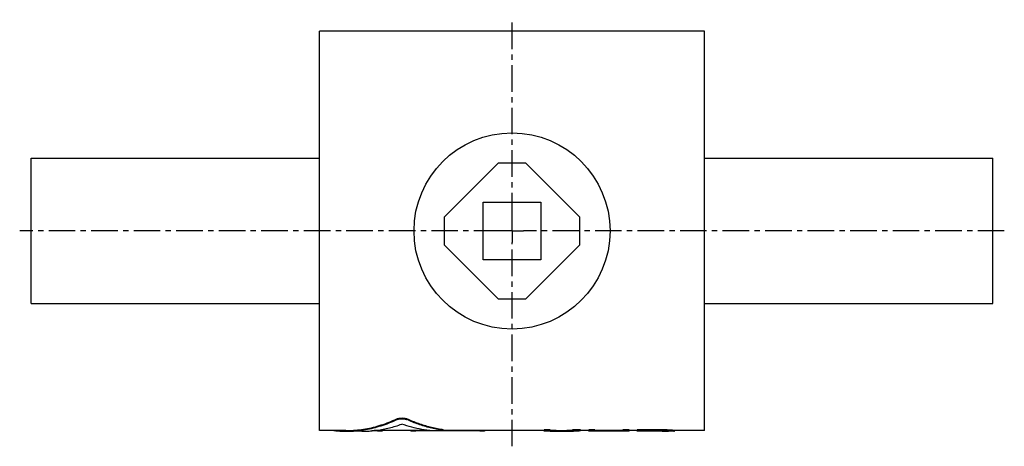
# Model space of a CAD drawing. Header units: millimetres. Extents: x 70 to 497, y 150 to 335.
import ezdxf

# ---------------------------------------------------------------- set-up
doc = ezdxf.new("R2010")
doc.units = ezdxf.units.MM
doc.header["$LTSCALE"] = 30.734
doc.linetypes.add('CENTER', pattern=[0.6, 0.375, -0.075, 0.075, -0.075])
doc.layers.get('0').update_dxf_attribs({"linetype": 'CONTINUOUS'})
doc.layers.add('DEFAULT_1', color=7, linetype='CENTER')

msp = doc.modelspace()

# ---------------------------------------------------------------- linework, layer by layer
at = {"color": 7, "linetype": 'CONTINUOUS'}
for p, q in [((200.05, 156.52), (200.05, 329.52)), ((367.05, 329.52), (200.05, 329.52)), ((367.05, 156.52), (367.05, 329.52)), ((75.05, 211.52), (75.05, 274.52)), ((75.05, 274.52), (200.05, 274.52)), ((367.05, 274.52), (492.05, 274.52)), ((492.05, 211.52), (492.05, 274.52)), ((277.55, 272.38), (254.19, 249.02)), ((289.55, 272.38), (277.55, 272.38)), ((312.9, 249.02), (289.55, 272.38)), ((271.05, 230.52), (271.05, 255.52)), ((271.05, 255.52), (296.05, 255.52)), ((296.05, 255.52), (296.05, 230.52)), ((254.19, 249.02), (254.19, 237.02)), ((312.9, 237.02), (312.9, 249.02)), ((254.19, 237.02), (277.55, 213.67)), ((289.55, 213.67), (312.9, 237.02)), ((296.05, 230.52), (271.05, 230.52)), ((277.55, 213.67), (289.55, 213.67)), ((75.05, 211.52), (200.05, 211.52)), ((367.05, 211.52), (492.05, 211.52)), ((233.57, 161.59), (233.57, 161.28)), ((238.01, 161.59), (238.01, 161.28)), ((211.52, 156.52), (200.05, 156.52)), ((218.43, 156.22), (211.5, 156.22)), ((225.17, 156.42), (222.79, 156.42)), ((247.85, 156.52), (223.8, 156.52)), ((225.17, 156.52), (225.17, 156.42)), ((241.81, 156.52), (241.81, 156.42)), ((248.79, 156.42), (241.81, 156.42)), ((269.55, 156.42), (253.19, 156.42)), ((253.22, 157.01), (253.22, 156.72)), ((253.78, 156.85), (253.78, 156.55)), ((297.55, 156.52), (253.78, 156.52)), ((269.55, 156.52), (269.55, 156.42)), ((300.17, 156.85), (297.55, 156.85)), ((297.55, 156.22), (297.55, 156.85)), ((300.17, 156.55), (297.55, 156.55)), ((300.17, 156.22), (297.55, 156.22)), ((300.17, 156.22), (300.17, 156.85)), ((302.74, 156.52), (300.17, 156.52)), ((306.28, 156.22), (302.71, 156.22)), ((313.3, 156.85), (309.8, 156.85)), ((309.8, 156.85), (309.8, 156.55)), ((313.3, 156.55), (309.8, 156.55)), ((316.8, 156.52), (312.96, 156.52)), ((313.3, 156.85), (313.3, 156.55)), ((319.42, 156.85), (316.8, 156.85)), ((316.8, 156.22), (316.8, 156.85)), ((319.42, 156.55), (316.8, 156.55)), ((319.42, 156.22), (316.8, 156.22)), ((319.42, 156.22), (319.42, 156.85)), ((331.67, 156.52), (319.42, 156.52)), ((331.67, 156.23), (319.42, 156.23)), ((334.3, 156.85), (331.67, 156.85)), ((331.67, 156.22), (331.67, 156.85)), ((334.3, 156.55), (331.67, 156.55)), ((334.3, 156.22), (331.67, 156.22)), ((334.3, 156.22), (334.3, 156.85)), ((337.8, 156.52), (334.3, 156.52)), ((348.3, 156.85), (337.8, 156.85)), ((337.8, 156.22), (337.8, 156.85)), ((348.3, 156.55), (337.8, 156.55)), ((340.42, 156.22), (337.8, 156.22)), ((348.74, 156.39), (340.42, 156.39)), ((340.42, 156.22), (340.42, 156.39)), ((348.74, 156.24), (340.42, 156.24)), ((348.3, 156.85), (348.3, 156.55)), ((348.74, 156.39), (348.74, 156.24)), ((350.05, 156.36), (350.05, 156.23)), ((350.49, 156.82), (350.49, 156.52)), ((350.92, 156.32), (350.92, 156.22)), ((350.92, 156.22), (350.93, 156.22)), ((351.36, 156.23), (351.36, 156.26)), ((353.71, 156.22), (351.36, 156.22)), ((352.24, 156.72), (352.24, 156.42)), ((353.55, 156.62), (353.55, 156.32)), ((353.99, 156.23), (353.99, 156.56)), ((367.05, 156.52), (353.99, 156.52))]:
    msp.add_line(p, q, dxfattribs=at)
msp.add_circle((283.55, 243.02), 42.5, dxfattribs=at)
for points, knots in [([(211.5, 156.22), (212.05, 156.22), (213.76, 156.25), (216.6, 156.45), (220.03, 156.93), (223.45, 157.66), (226.86, 158.62), (230.24, 159.81), (232.47, 160.76), (233.57, 161.28)], [0, 0, 0, 0, 0.072872, 0.223577, 0.375121, 0.527978, 0.682702, 0.839858, 1, 1, 1, 1]), ([(211.52, 156.52), (212.07, 156.52), (213.76, 156.55), (216.6, 156.75), (220.03, 157.23), (223.45, 157.96), (226.86, 158.92), (230.24, 160.12), (232.47, 161.07), (233.57, 161.59)], [0, 0, 0, 0, 0.072065, 0.222881, 0.374541, 0.527523, 0.682383, 0.83969, 1, 1, 1, 1]), ([(218.43, 156.22), (218.78, 156.22), (220.05, 156.24), (222.23, 156.35), (224.96, 156.64), (227.68, 157.08), (230.4, 157.68), (233.11, 158.42), (234.9, 159.02), (235.79, 159.34)], [0, 0, 0, 0, 0.060502, 0.214265, 0.368743, 0.524238, 0.681069, 0.839553, 1, 1, 1, 1]), ([(233.57, 161.59), (233.68, 161.64), (233.93, 161.73), (234.34, 161.84), (234.8, 161.92), (235.29, 161.97), (235.79, 161.99), (236.29, 161.97), (236.78, 161.92), (237.23, 161.84), (237.64, 161.73), (237.9, 161.64), (238.01, 161.59)], [0, 0, 0, 0, 0.082722, 0.176695, 0.279523, 0.388244, 0.499867, 0.611501, 0.720256, 0.823142, 0.917186, 1, 1, 1, 1]), ([(233.57, 161.28), (233.68, 161.33), (233.93, 161.42), (234.34, 161.53), (234.8, 161.61), (235.29, 161.66), (235.79, 161.68), (236.29, 161.66), (236.78, 161.61), (237.23, 161.53), (237.64, 161.43), (237.9, 161.33), (238.01, 161.28)], [0, 0, 0, 0, 0.082694, 0.176657, 0.279488, 0.388224, 0.499867, 0.61152, 0.720291, 0.823179, 0.917214, 1, 1, 1, 1]), ([(248.79, 156.43), (247.33, 156.56), (244.4, 156.96), (240.05, 157.93), (237.21, 158.83), (235.79, 159.34)], [0, 0, 0, 0, 0.329657, 0.662914, 1, 1, 1, 1]), ([(253.22, 157.01), (251.49, 157.26), (248.04, 157.94), (242.94, 159.47), (239.64, 160.83), (238.01, 161.59)], [0, 0, 0, 0, 0.32884, 0.662129, 1, 1, 1, 1]), ([(253.22, 156.72), (251.5, 156.96), (248.04, 157.64), (242.94, 159.17), (239.64, 160.52), (238.01, 161.28)], [0, 0, 0, 0, 0.328856, 0.662145, 1, 1, 1, 1]), ([(206.31, 156.51), (207.45, 156.38), (209.18, 156.26), (210.91, 156.22), (211.5, 156.22)], [0, 0, 0, 0, 0.660131, 1, 1, 1, 1]), ([(225.17, 156.42), (225.34, 156.42), (225.67, 156.42), (226.16, 156.43), (226.61, 156.45), (227.01, 156.47), (227.31, 156.5), (227.49, 156.52), (227.54, 156.52)], [0, 0, 0, 0, 0.213916, 0.420621, 0.613816, 0.786313, 0.933251, 1, 1, 1, 1]), ([(239.45, 156.52), (239.5, 156.52), (239.67, 156.5), (239.97, 156.47), (240.38, 156.45), (240.83, 156.43), (241.31, 156.42), (241.64, 156.42), (241.81, 156.42)], [0, 0, 0, 0, 0.06675, 0.21368, 0.386178, 0.579375, 0.786082, 1, 1, 1, 1]), ([(253.77, 156.55), (253.77, 156.55), (253.76, 156.5), (253.63, 156.49), (253.46, 156.44), (253.19, 156.42), (252.85, 156.4), (252.44, 156.38), (251.99, 156.37), (251.5, 156.36), (251, 156.36), (250.49, 156.36), (250.01, 156.37), (249.55, 156.38), (249.15, 156.4), (248.9, 156.42), (248.79, 156.43)], [0, 0, 0, 0, 0.004563, 0.025295, 0.063032, 0.117446, 0.186458, 0.268402, 0.359741, 0.458135, 0.559503, 0.661128, 0.758947, 0.850186, 0.931365, 1, 1, 1, 1]), ([(253.22, 157.01), (253.31, 157), (253.47, 156.98), (253.64, 156.93), (253.77, 156.91), (253.77, 156.86), (253.77, 156.85)], [0, 0, 0, 0, 0.463687, 0.786288, 0.963148, 1, 1, 1, 1]), ([(253.22, 156.72), (253.31, 156.7), (253.47, 156.68), (253.64, 156.63), (253.77, 156.61), (253.77, 156.56), (253.77, 156.55)], [0, 0, 0, 0, 0.463696, 0.786301, 0.963152, 1, 1, 1, 1]), ([(269.55, 156.42), (269.72, 156.42), (270.05, 156.42), (270.53, 156.43), (270.99, 156.45), (271.39, 156.47), (271.69, 156.5), (271.86, 156.52), (271.92, 156.52)], [0, 0, 0, 0, 0.213916, 0.420621, 0.613816, 0.786313, 0.933251, 1, 1, 1, 1]), ([(302.71, 156.22), (302.93, 156.22), (304.12, 156.23), (305.31, 156.26), (306.28, 156.31)], [0, 0, 0, 0, 0.183935, 1, 1, 1, 1]), ([(302.74, 156.52), (302.95, 156.52), (304.14, 156.53), (305.33, 156.56), (306.3, 156.61)], [0, 0, 0, 0, 0.177001, 1, 1, 1, 1]), ([(306.28, 156.31), (306.38, 156.31), (307.55, 156.37), (308.73, 156.45), (309.8, 156.55)], [0, 0, 0, 0, 0.085798, 1, 1, 1, 1]), ([(306.28, 156.22), (306.87, 156.22), (308.05, 156.24), (309.22, 156.28), (309.81, 156.31)], [0, 0, 0, 0, 0.498446, 1, 1, 1, 1]), ([(306.3, 156.61), (306.4, 156.61), (307.56, 156.67), (308.73, 156.75), (309.8, 156.85)], [0, 0, 0, 0, 0.079185, 1, 1, 1, 1]), ([(309.81, 156.31), (310.1, 156.32), (311.26, 156.38), (312.42, 156.47), (313.3, 156.55)], [0, 0, 0, 0, 0.245213, 1, 1, 1, 1]), ([(350.49, 156.82), (350.24, 156.82), (349.76, 156.83), (349.03, 156.84), (348.54, 156.85), (348.3, 156.85)], [0, 0, 0, 0, 0.333329, 0.666663, 1, 1, 1, 1]), ([(350.49, 156.52), (350.24, 156.52), (349.76, 156.53), (349.03, 156.54), (348.54, 156.55), (348.3, 156.55)], [0, 0, 0, 0, 0.333329, 0.666663, 1, 1, 1, 1]), ([(350.05, 156.36), (349.9, 156.36), (349.61, 156.37), (349.17, 156.38), (348.88, 156.39), (348.74, 156.39)], [0, 0, 0, 0, 0.333306, 0.66664, 1, 1, 1, 1]), ([(348.74, 156.24), (348.88, 156.23), (349.17, 156.23), (349.61, 156.23), (349.9, 156.23), (350.05, 156.23)], [0, 0, 0, 0, 0.33325, 0.666584, 1, 1, 1, 1]), ([(350.92, 156.32), (350.83, 156.32), (350.63, 156.33), (350.34, 156.35), (350.15, 156.36), (350.05, 156.36)], [0, 0, 0, 0, 0.333206, 0.66654, 1, 1, 1, 1]), ([(350.05, 156.23), (350.15, 156.23), (350.34, 156.23), (350.57, 156.23), (350.7, 156.22), (350.73, 156.22)], [0, 0, 0, 0, 0.428429, 0.857072, 1, 1, 1, 1]), ([(352.24, 156.72), (352.04, 156.73), (351.65, 156.75), (351.07, 156.78), (350.68, 156.8), (350.49, 156.82)], [0, 0, 0, 0, 0.333217, 0.666554, 1, 1, 1, 1]), ([(352.24, 156.42), (352.04, 156.43), (351.65, 156.45), (351.07, 156.48), (350.68, 156.5), (350.49, 156.52)], [0, 0, 0, 0, 0.333218, 0.666555, 1, 1, 1, 1]), ([(351.36, 156.26), (351.31, 156.27), (351.22, 156.28), (351.07, 156.3), (350.97, 156.31), (350.92, 156.32)], [0, 0, 0, 0, 0.332641, 0.665951, 1, 1, 1, 1]), ([(351.02, 156.22), (351.04, 156.22), (351.07, 156.23), (351.1, 156.23), (351.12, 156.23)], [0, 0, 0, 0, 0.499939, 1, 1, 1, 1]), ([(351.17, 156.23), (351.18, 156.23), (351.25, 156.23), (351.31, 156.23), (351.36, 156.23)], [0, 0, 0, 0, 0.249877, 1, 1, 1, 1]), ([(353.55, 156.62), (353.4, 156.62), (353.11, 156.64), (352.67, 156.68), (352.38, 156.7), (352.24, 156.72)], [0, 0, 0, 0, 0.332994, 0.666326, 1, 1, 1, 1]), ([(353.55, 156.32), (353.4, 156.33), (353.11, 156.35), (352.67, 156.38), (352.38, 156.4), (352.24, 156.42)], [0, 0, 0, 0, 0.332996, 0.666327, 1, 1, 1, 1]), ([(353.99, 156.56), (353.94, 156.57), (353.84, 156.58), (353.69, 156.6), (353.6, 156.61), (353.55, 156.62)], [0, 0, 0, 0, 0.332641, 0.665951, 1, 1, 1, 1]), ([(353.99, 156.26), (353.94, 156.27), (353.84, 156.28), (353.69, 156.3), (353.6, 156.31), (353.55, 156.32)], [0, 0, 0, 0, 0.332641, 0.665951, 1, 1, 1, 1]), ([(353.71, 156.22), (353.75, 156.22), (353.84, 156.22), (353.94, 156.23), (353.99, 156.23)], [0, 0, 0, 0, 0.481945, 1, 1, 1, 1])]:
    msp.add_open_spline(points, degree=3, knots=knots, dxfattribs=at)
for points in [[(300.17, 156.27), (301.02, 156.24), (301.87, 156.22), (302.71, 156.22)], [(350.73, 156.22), (350.79, 156.22), (350.86, 156.22), (350.92, 156.22)], [(350.93, 156.22), (350.96, 156.22), (350.99, 156.22), (351.02, 156.22)], [(351.12, 156.23), (351.13, 156.23), (351.15, 156.23), (351.17, 156.23)]]:
    msp.add_open_spline(points, degree=3, dxfattribs=at)
at = {"layer": 'DEFAULT_1', "color": 2, "linetype": 'CENTER'}
for p, q in [((283.55, 248.02), (283.55, 334.55)), ((283.55, 243.02), (283.55, 248.02)), ((278.55, 243.02), (70.05, 243.02)), ((283.55, 243.02), (278.55, 243.02)), ((283.55, 243.02), (283.55, 238.02)), ((283.55, 243.02), (288.55, 243.02)), ((497.05, 243.02), (288.55, 243.02)), ((283.55, 149.72), (283.55, 238.02))]:
    msp.add_line(p, q, dxfattribs=at)

doc.saveas('drawing.dxf')
